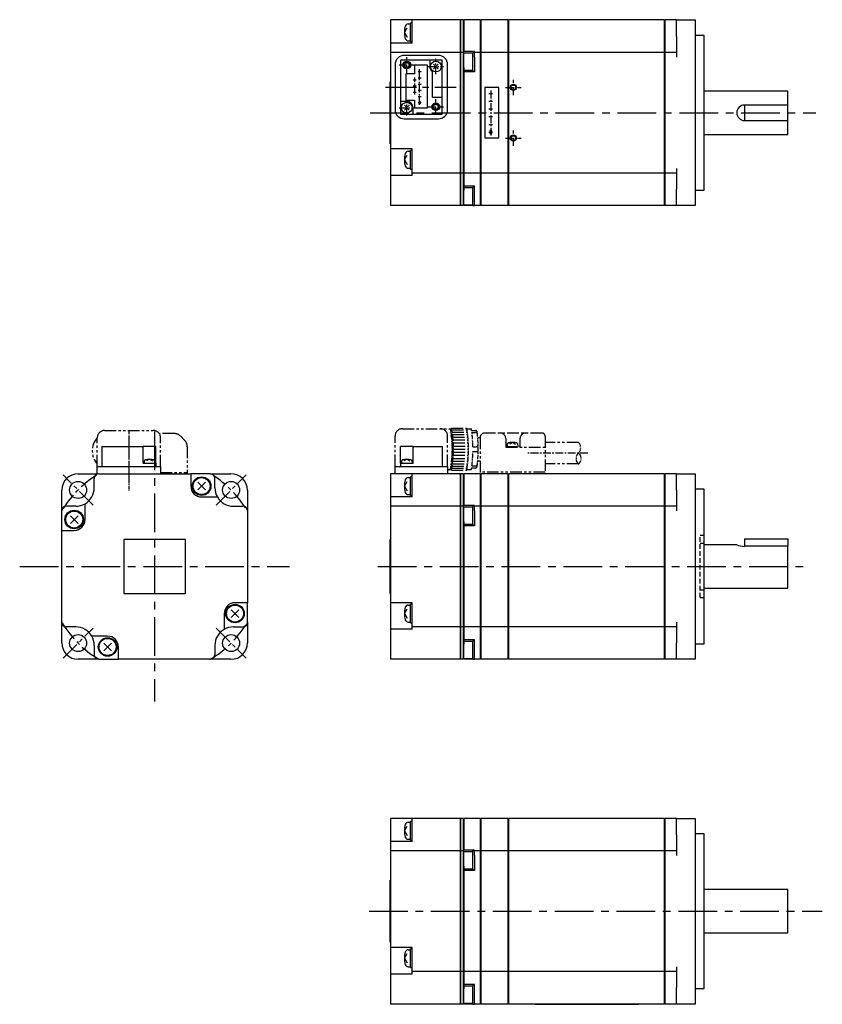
# Model space of a CAD drawing. Extents: x -218 to 351, y -142 to 177.
# Tile 1 of 2: x -218 to 41, y -142 to 177. Entities that reach past the tile are written whole.
import ezdxf

# ---------------------------------------------------------------- set-up
doc = ezdxf.new("R2010")
doc.units = 0
for name, pattern in [('CENTER', [2, 1.25, -0.25, 0.25, -0.25]), ('DASHED', [0.75, 0.5, -0.25]), ('PHANTOM', [2.5, 1.25, -0.25, 0.25, -0.25, 0.25, -0.25])]:
    doc.linetypes.add(name, pattern=pattern)
for name, color, linetype in [('CENTER', 6, 'CENTER'), ('DASHED', 6, 'DASHED'), ('OUTLINE', 7, 'CONTINUOUS'), ('PHANTOM', 3, 'PHANTOM'), ('THIN_LINE', 6, 'CONTINUOUS')]:
    doc.layers.add(name, color=color, linetype=linetype)

msp = doc.modelspace()

# ---------------------------------------------------------------- linework, layer by layer
at = {"layer": 'CENTER', "ltscale": 2}
for p, q in [((-93.2, 159.67), (-93.2, 164.67)), ((-83.8, 159.17), (-83.8, 164.17)), ((-95.7, 162.17), (-90.7, 162.17)), ((-89.51, 160.02), (-88.59, 160.02)), ((-89.05, 149.27), (-89.05, 160.77)), ((-86.3, 161.67), (-81.3, 161.67)), ((-91.11, 157.42), (-90.19, 157.42)), ((-90.65, 152.67), (-90.65, 158.17)), ((-89.51, 158.02), (-88.59, 158.02)), ((-89.51, 156.02), (-88.59, 156.02)), ((-58.75, 152.42), (-58.75, 157.42)), ((-91.11, 155.42), (-90.19, 155.42)), ((-91.11, 153.42), (-90.19, 153.42)), ((-89.51, 154.02), (-88.59, 154.02)), ((-66.7, 152.97), (-65.53, 152.97)), ((-66.05, 153.88), (-66.05, 139.32)), ((-61.25, 154.92), (-56.25, 154.92)), ((-93.2, 145.87), (-93.2, 150.87)), ((-89.51, 152.02), (-88.59, 152.02)), ((-89.51, 150.02), (-88.59, 150.02)), ((-83.8, 146.17), (-83.8, 151.17)), ((-66.7, 150.47), (-65.53, 150.47)), ((-95.7, 148.37), (-90.7, 148.37)), ((-86.3, 148.67), (-81.3, 148.67)), ((-66.7, 147.97), (-65.53, 147.97)), ((-66.7, 145.47), (-65.53, 145.47)), ((-66.7, 142.97), (-65.53, 142.97)), ((-66.7, 140.47), (-65.53, 140.47)), ((-58.75, 136.02), (-58.75, 141.02)), ((-61.25, 138.52), (-56.25, 138.52)), ((-34.65, 36.66), (-54.06, 36.66))]:
    msp.add_line(p, q, dxfattribs=at)
at = {"layer": 'CENTER', "ltscale": 8}
msp.add_line((-100.09, 155.02), (-77.25, 155.02), dxfattribs=at)
at = {"layer": 'CENTER', "ltscale": 10}
for p, q in [((-105.07, 146.72), (39.1, 146.72)), ((-174.76, 43.62), (-174.76, -43.62)), ((-102.54, 0), (35.54, 0)), ((-218.39, 0), (-131.14, 0)), ((-105.38, -111.45), (41.16, -111.45))]:
    msp.add_line(p, q, dxfattribs=at)
at = {"layer": 'CENTER'}
msp.add_line((-183.06, 44.12), (-183.06, 24.48), dxfattribs=at)
at = {"layer": 'CENTER', "ltscale": 5}
for p, q in [((-183.06, 41.07), (-183.06, 27.99)), ((-194.65, 19.89), (-204.37, 29.61)), ((-154.88, 19.89), (-145.15, 29.61)), ((-204.37, -29.61), (-194.65, -19.89)), ((-154.88, -19.89), (-145.15, -29.61))]:
    msp.add_line(p, q, dxfattribs=at)
for start, end in [(122.4011, 147.5989), (32.8461, 57.1539), (211.6661, 238.3339), (300.7093, 329.2907)]:
    msp.add_arc((-174.76, 0), 35, start, end, dxfattribs=at)
at = {"layer": 'DASHED', "ltscale": 3}
for p, q in [((1.7, -10), (1.7, 10)), ((3, 10), (1.7, 10)), ((3, 7.5), (1.7, 7.5)), ((1.7, -7.5), (3, -7.5)), ((1.7, -10), (3, -10))]:
    msp.add_line(p, q, dxfattribs=at)
at = {"layer": 'OUTLINE'}
for p, q in [((-98.5, 176.72), (-98.5, 172.72)), ((-91.5, 176.72), (-98.5, 176.72)), ((-92.74, 175.47), (-92, 175.47)), ((-92, 172.72), (-92, 175.72)), ((-91.5, 175.72), (-92, 175.72)), ((-91.5, 175.22), (-91.5, 176.72)), ((-76, 176.72), (-91.5, 176.72)), ((-91.5, 172.22), (-91.5, 175.22)), ((-76, 176.72), (-76, 175.22)), ((-76, 175.72), (-75.8, 175.72)), ((-76, 175.22), (-76, 172.22)), ((-75.8, 176.72), (-75.8, 175.22)), ((-75, 176.72), (-75.8, 176.72)), ((-75.8, 175.22), (-75.8, 172.22)), ((-75, 176.72), (-75, 175.22)), ((-75, 175.72), (-74.8, 175.72)), ((-75, 175.22), (-75, 172.22)), ((-74.8, 176.72), (-74.8, 175.22)), ((-69.5, 176.72), (-74.8, 176.72)), ((-74.8, 175.22), (-74.8, 172.22)), ((-69.5, 176.72), (-69.5, 175.22)), ((-69.5, 175.72), (-69.3, 175.72)), ((-69.5, 175.22), (-69.5, 172.22)), ((-69.3, 176.72), (-69.3, 175.22)), ((-60.5, 176.72), (-69.3, 176.72)), ((-69.3, 175.22), (-69.3, 172.22)), ((-60.5, 176.72), (-60.5, 175.22)), ((-60.5, 175.72), (-60.3, 175.72)), ((-60.5, 175.22), (-60.5, 172.22)), ((-60.3, 176.72), (-60.3, 175.22)), ((-10, 176.72), (-60.3, 176.72)), ((-60.3, 175.22), (-60.3, 172.22)), ((-18.3, 176.82), (-51.8, 176.82)), ((-51.8, 176.82), (-51.8, 176.72)), ((-18.3, 176.82), (-18.3, 176.72)), ((-10, 176.72), (-10, 175.22)), ((-10, 175.72), (-9.8, 175.72)), ((-10, 175.22), (-10, 172.22)), ((-9.8, 176.72), (-9.8, 175.22)), ((-6, 176.72), (-9.8, 176.72)), ((-9.8, 175.22), (-9.8, 172.22)), ((-6, 171.42), (-6, 176.72)), ((-6, 176.72), (0, 176.72)), ((0, 176.72), (0, 171.42)), ((-98.5, 172.72), (-98.5, 169.22)), ((-94, 172.72), (-93.1, 174.22)), ((-94, 172.72), (-93.1, 171.21)), ((-92, 169.72), (-92, 172.72)), ((-91.5, 169.22), (-91.5, 172.22)), ((-76, 172.22), (-76, 166.22)), ((-75.8, 172.22), (-75.8, 166.22)), ((-75, 172.22), (-75, 166.22)), ((-74.8, 172.22), (-74.8, 166.49)), ((-69.5, 172.22), (-69.5, 166.22)), ((-69.3, 172.22), (-69.3, 166.22)), ((-60.5, 172.22), (-60.5, 166.22)), ((-60.3, 172.22), (-60.3, 166.22)), ((-10, 172.22), (-10, 166.22)), ((-9.8, 172.22), (-9.8, 166.22)), ((-98.5, 169.22), (-98.5, 166.22)), ((-91.5, 169.22), (-98.5, 169.22)), ((-92.74, 169.97), (-92, 169.97)), ((-92, 169.72), (-91.5, 169.72)), ((-6, 171.42), (-6, 164.72)), ((3, 171.72), (0, 171.72)), ((0, 171.42), (0, 122.02)), ((3, 121.72), (3, 171.72)), ((-98.5, 166.22), (-98.5, 164.72)), ((-76, 166.22), (-98.5, 166.22)), ((-76, 166.22), (-76, 164.72)), ((-75.8, 166.22), (-75.8, 164.72)), ((-75, 166.22), (-75.8, 166.22)), ((-75, 166.22), (-75, 164.72)), ((-74.8, 165.97), (-74.8, 166.49)), ((-71.3, 166.49), (-74.8, 166.49)), ((-74.8, 161.33), (-74.8, 165.97)), ((-71.8, 165.97), (-74.8, 165.97)), ((-71.8, 163.22), (-71.8, 166.22)), ((-71.3, 166.22), (-71.8, 166.22)), ((-71.3, 166.22), (-71.3, 166.49)), ((-71.3, 164.72), (-71.3, 166.22)), ((-69.5, 166.22), (-71.3, 166.22)), ((-69.5, 166.22), (-69.5, 164.72)), ((-69.3, 166.22), (-69.3, 164.72)), ((-60.5, 166.22), (-69.3, 166.22)), ((-60.5, 166.22), (-60.5, 164.72)), ((-60.3, 166.22), (-60.3, 164.72)), ((-10, 166.22), (-60.3, 166.22)), ((-10, 166.22), (-10, 164.72)), ((-9.8, 166.22), (-9.8, 164.72)), ((-6, 166.22), (-9.8, 166.22)), ((-98.5, 164.72), (-98.5, 135.02)), ((-85.8, 163.77), (-95.25, 163.77)), ((-95.25, 163.77), (-95.25, 150.37)), ((-83, 165.27), (-94, 165.27)), ((-81.75, 163.77), (-85.8, 163.77)), ((-85.8, 163.77), (-85.8, 161.67)), ((-83.02, 162.45), (-84.58, 160.89)), ((-83.02, 160.89), (-84.58, 162.45)), ((-81.75, 151.77), (-81.75, 163.77)), ((-76, 165.22), (-75.8, 165.22)), ((-76, 164.72), (-76, 128.72)), ((-75.8, 164.72), (-75.8, 128.72)), ((-75, 165.22), (-74.8, 165.22)), ((-75, 164.72), (-75, 128.72)), ((-71.8, 160.22), (-71.8, 163.22)), ((-71.3, 164.72), (-71.3, 163.22)), ((-71.3, 163.22), (-71.3, 159.92)), ((-69.5, 165.22), (-69.3, 165.22)), ((-69.5, 164.72), (-69.5, 128.72)), ((-69.3, 164.72), (-69.3, 128.72)), ((-60.5, 165.22), (-60.3, 165.22)), ((-60.5, 164.72), (-60.5, 128.72)), ((-60.3, 164.72), (-60.3, 128.72)), ((-10, 165.22), (-9.8, 165.22)), ((-10, 164.72), (-10, 128.72)), ((-9.8, 164.72), (-9.8, 128.72)), ((-97, 162.27), (-97, 147.77)), ((-90.7, 159.27), (-93.5, 159.27)), ((-93.5, 159.27), (-93.5, 150.77)), ((-90.7, 162.07), (-90.7, 159.27)), ((-86.5, 162.07), (-90.7, 162.07)), ((-86.5, 148.27), (-86.5, 162.07)), ((-85, 160.07), (-85, 151.77)), ((-80, 147.77), (-80, 162.27)), ((-74.8, 161.33), (-74.8, 159.92)), ((-74.8, 160.47), (-71.8, 160.47)), ((-71.3, 159.92), (-74.8, 159.92)), ((-74.8, 159.92), (-74.8, 128.72)), ((-71.8, 160.22), (-71.3, 160.22)), ((-98.6, 136.72), (-98.6, 156.72)), ((-98.6, 156.72), (-98.5, 156.72)), ((-63.45, 154.87), (-67.95, 154.87)), ((-67.95, 154.87), (-67.95, 138.57)), ((-63.45, 138.57), (-63.45, 154.87)), ((30, 153.72), (3, 153.72)), ((30, 149.22), (30, 153.72)), ((-95.25, 150.37), (-95.25, 146.27)), ((-93.2, 150.37), (-95.25, 150.37)), ((-93.5, 150.77), (-90.7, 150.77)), ((-90.7, 150.77), (-90.7, 148.27)), ((-89.3, 150.27), (-89.3, 149.77)), ((-88.8, 150.27), (-89.3, 150.27)), ((-89.3, 149.77), (-88.8, 149.77)), ((-88.8, 149.77), (-88.8, 150.27)), ((-85, 151.77), (-81.75, 151.77)), ((-81.75, 146.27), (-81.75, 151.77)), ((-92.42, 149.15), (-93.98, 147.59)), ((-92.42, 147.59), (-93.98, 149.15)), ((-91.2, 146.27), (-91.2, 148.37)), ((-90.7, 148.27), (-86.5, 148.27)), ((30, 149.22), (16, 149.22)), ((16, 149.22), (16, 144.22)), ((30, 144.22), (30, 149.22)), ((-95.25, 146.27), (-91.2, 146.27)), ((-94, 144.77), (-83, 144.77)), ((-91.2, 146.27), (-81.75, 146.27)), ((16, 144.22), (30, 144.22)), ((30, 139.72), (30, 144.22)), ((-65.75, 140.97), (-66.35, 140.97)), ((-66.35, 140.97), (-66.35, 139.97)), ((-65.75, 139.97), (-65.75, 140.97)), ((-67.95, 138.57), (-63.45, 138.57)), ((-66.35, 139.97), (-65.75, 139.97)), ((3, 139.72), (30, 139.72)), ((-98.6, 136.72), (-98.5, 136.72)), ((-98.5, 135.02), (-98.5, 131.52)), ((-91.5, 135.02), (-98.5, 135.02)), ((-92.74, 134.27), (-92, 134.27)), ((-92, 128.52), (-92, 134.52)), ((-91.5, 134.52), (-92, 134.52)), ((-91.5, 128.72), (-91.5, 135.02)), ((-98.5, 131.52), (-98.5, 126.41)), ((-94, 131.52), (-93.1, 133.02)), ((-94, 131.52), (-93.1, 130.01)), ((-92.74, 128.77), (-92, 128.77)), ((-92, 128.52), (-91.5, 128.52)), ((-91.5, 127.22), (-91.5, 128.72)), ((-76, 128.72), (-76, 127.22)), ((-76, 128.22), (-75.8, 128.22)), ((-75.8, 128.72), (-75.8, 127.22)), ((-75, 128.72), (-75, 127.22)), ((-75, 128.22), (-74.8, 128.22)), ((-74.8, 128.72), (-74.8, 127.22)), ((-69.5, 128.72), (-69.5, 127.22)), ((-69.5, 128.22), (-69.3, 128.22)), ((-69.3, 128.72), (-69.3, 127.22)), ((-60.5, 128.72), (-60.5, 127.22)), ((-60.5, 128.22), (-60.3, 128.22)), ((-60.3, 128.72), (-60.3, 127.22)), ((-10, 128.72), (-10, 127.22)), ((-10, 128.22), (-9.8, 128.22)), ((-9.8, 128.72), (-9.8, 127.22)), ((-6, 128.72), (-6, 122.02)), ((-98.5, 126.41), (-98.5, 121.22)), ((-91.5, 126.41), (-98.5, 126.41)), ((-91.5, 126.41), (-91.5, 127.22)), ((-76, 127.22), (-91.5, 127.22)), ((-76, 127.22), (-76, 121.22)), ((-75.8, 127.22), (-75.8, 121.22)), ((-75, 127.22), (-75.8, 127.22)), ((-75, 127.22), (-75, 121.22)), ((-74.8, 127.22), (-74.8, 123.02)), ((-69.5, 127.22), (-74.8, 127.22)), ((-69.5, 127.22), (-69.5, 121.22)), ((-69.3, 127.22), (-69.3, 121.22)), ((-60.5, 127.22), (-69.3, 127.22)), ((-60.5, 127.22), (-60.5, 121.22)), ((-60.3, 127.22), (-60.3, 121.22)), ((-10, 127.22), (-60.3, 127.22)), ((-10, 127.22), (-10, 121.22)), ((-9.8, 127.22), (-9.8, 121.22)), ((-6, 127.22), (-9.8, 127.22)), ((-98.5, 121.22), (-98.5, 118.22)), ((-76, 121.22), (-76, 118.22)), ((-75.8, 121.22), (-75.8, 118.22)), ((-75, 121.22), (-75, 118.22)), ((-71.3, 123.02), (-74.8, 123.02)), ((-74.8, 123.02), (-74.8, 121.59)), ((-71.8, 122.47), (-74.8, 122.47)), ((-74.8, 116.97), (-74.8, 121.59)), ((-71.8, 116.72), (-71.8, 122.72)), ((-71.3, 122.72), (-71.8, 122.72)), ((-71.3, 121.22), (-71.3, 123.02)), ((-71.3, 119.72), (-71.3, 121.22)), ((-69.5, 121.22), (-69.5, 118.22)), ((-69.3, 121.22), (-69.3, 118.22)), ((-60.5, 121.22), (-60.5, 118.22)), ((-60.3, 121.22), (-60.3, 118.22)), ((-10, 121.22), (-10, 118.22)), ((-9.8, 121.22), (-9.8, 118.22)), ((-6, 116.72), (-6, 122.02)), ((0, 122.02), (0, 116.72)), ((0, 121.72), (3, 121.72)), ((-98.5, 118.22), (-98.5, 116.72)), ((-76, 118.22), (-76, 116.72)), ((-75.8, 118.22), (-75.8, 116.72)), ((-75, 118.22), (-75, 116.72)), ((-71.3, 118.22), (-71.3, 119.72)), ((-71.3, 116.72), (-71.3, 118.22)), ((-69.5, 118.22), (-69.5, 116.72)), ((-69.3, 118.22), (-69.3, 116.72)), ((-60.5, 118.22), (-60.5, 116.72)), ((-60.3, 118.22), (-60.3, 116.72)), ((-10, 118.22), (-10, 116.72)), ((-9.8, 118.22), (-9.8, 116.72)), ((-76, 116.72), (-98.5, 116.72)), ((-76, 117.72), (-75.8, 117.72)), ((-75, 116.72), (-75.8, 116.72)), ((-75, 117.72), (-74.8, 117.72)), ((-74.8, 116.72), (-74.8, 116.97)), ((-74.8, 116.97), (-71.8, 116.97)), ((-71.8, 116.72), (-74.8, 116.72)), ((-71.8, 116.72), (-71.3, 116.72)), ((-69.5, 116.72), (-71.3, 116.72)), ((-69.5, 117.72), (-69.3, 117.72)), ((-60.5, 116.72), (-69.3, 116.72)), ((-60.5, 117.72), (-60.3, 117.72)), ((-10, 116.72), (-60.3, 116.72)), ((-10, 117.72), (-9.8, 117.72)), ((-6, 116.72), (-9.8, 116.72)), ((0, 116.72), (-6, 116.72)), ((-191.81, 38.8), (-178.41, 38.8)), ((-191.81, 38.8), (-191.81, 32.4)), ((-178.41, 33.4), (-178.41, 38.8)), ((-176.41, 38.8), (-178.41, 38.8)), ((-174.31, 38.8), (-176.41, 38.8)), ((-174.31, 33.4), (-174.31, 38.8)), ((-95.25, 33.4), (-95.25, 38.8)), ((-93.2, 38.8), (-95.25, 38.8)), ((-91.2, 38.8), (-93.2, 38.8)), ((-91.2, 38.8), (-81.75, 38.8)), ((-91.2, 33.4), (-91.2, 38.8)), ((-81.75, 38.8), (-81.75, 32.4)), ((-193.31, 29.9), (-193.31, 32.4)), ((-193.31, 32.4), (-190.31, 32.4)), ((-190.31, 32.4), (-175.81, 32.4)), ((-178.41, 33.4), (-174.31, 33.4)), ((-178.16, 33.93), (-178.16, 33.4)), ((-176.41, 34.7), (-177.36, 34.14)), ((-176.41, 34.7), (-175.47, 34.14)), ((-175.81, 32.4), (-172.81, 32.4)), ((-174.66, 33.93), (-174.66, 33.4)), ((-174.31, 33.4), (-174.31, 32.4)), ((-172.81, 32.4), (-172.81, 30)), ((-97, 32.4), (-94, 32.4)), ((-97, 30), (-97, 32.4)), ((-95.25, 33.4), (-95.25, 32.4)), ((-95.25, 33.4), (-91.2, 33.4)), ((-94.95, 33.93), (-94.95, 33.4)), ((-93.2, 34.7), (-94.14, 34.14)), ((-94, 32.4), (-83, 32.4)), ((-93.2, 34.7), (-92.26, 34.14)), ((-91.45, 33.93), (-91.45, 33.4)), ((-83, 32.4), (-80, 32.4)), ((-80, 32.4), (-80, 30)), ((-199.46, 30), (-193.31, 30)), ((-192.76, 30), (-163.06, 30)), ((-156.76, 30), (-163.06, 30)), ((-163.06, 30), (-163.06, 26)), ((-156.76, 30), (-150.06, 30)), ((-98.5, 30), (-98.5, 26)), ((-91.5, 30), (-98.5, 30)), ((-92.74, 28.75), (-92, 28.75)), ((-92, 26), (-92, 29)), ((-91.5, 29), (-92, 29)), ((-91.5, 28.5), (-91.5, 30)), ((-76, 30), (-91.5, 30)), ((-76, 30), (-76, 28.5)), ((-76, 29), (-75.8, 29)), ((-75.8, 30), (-75.8, 28.5)), ((-75, 30), (-75.8, 30)), ((-75, 30), (-75, 28.5)), ((-75, 29), (-74.8, 29)), ((-74.8, 30), (-74.8, 28.5)), ((-69.5, 30), (-74.8, 30)), ((-69.5, 30), (-69.5, 28.5)), ((-69.5, 29), (-69.3, 29)), ((-69.3, 30), (-69.3, 28.5)), ((-60.5, 30), (-69.3, 30)), ((-60.5, 30), (-60.5, 28.5)), ((-60.5, 29), (-60.3, 29)), ((-60.3, 30), (-60.3, 28.5)), ((-10, 30), (-60.3, 30)), ((-10, 30), (-10, 28.5)), ((-10, 29), (-9.8, 29)), ((-9.8, 30), (-9.8, 28.5)), ((-6, 30), (-9.8, 30)), ((-6, 24.7), (-6, 30)), ((-6, 30), (0, 30)), ((0, 30), (0, 24.7)), ((-194.26, 25.5), (-194.26, 28.5)), ((-158.33, 27.24), (-160.8, 24.76)), ((-158.33, 24.76), (-160.8, 27.24)), ((-155.26, 25.5), (-155.26, 28.5)), ((-98.5, 26), (-98.5, 22.5)), ((-94, 26), (-93.1, 27.5)), ((-94, 26), (-93.1, 24.5)), ((-92, 23), (-92, 26)), ((-91.5, 25.5), (-91.5, 28.5)), ((-91.5, 22.5), (-91.5, 25.5)), ((-76, 28.5), (-76, 25.5)), ((-76, 25.5), (-76, 19.5)), ((-75.8, 28.5), (-75.8, 25.5)), ((-75.8, 25.5), (-75.8, 19.5)), ((-75, 28.5), (-75, 25.5)), ((-75, 25.5), (-75, 19.5)), ((-74.8, 28.5), (-74.8, 25.5)), ((-74.8, 25.5), (-74.8, 19.78)), ((-69.5, 28.5), (-69.5, 25.5)), ((-69.5, 25.5), (-69.5, 19.5)), ((-69.3, 28.5), (-69.3, 25.5)), ((-69.3, 25.5), (-69.3, 19.5)), ((-60.5, 28.5), (-60.5, 25.5)), ((-60.5, 25.5), (-60.5, 19.5)), ((-60.3, 28.5), (-60.3, 25.5)), ((-60.3, 25.5), (-60.3, 19.5)), ((-10, 28.5), (-10, 25.5)), ((-10, 25.5), (-10, 19.5)), ((-9.8, 28.5), (-9.8, 25.5)), ((-9.8, 25.5), (-9.8, 19.5)), ((-204.76, 18), (-204.76, 24.7)), ((-159.56, 22.5), (-154.46, 22.5)), ((-144.76, 24.7), (-144.76, 18)), ((-98.5, 22.5), (-98.5, 19.5)), ((-91.5, 22.5), (-98.5, 22.5)), ((-92.74, 23.25), (-92, 23.25)), ((-92, 23), (-91.5, 23)), ((-6, 24.7), (-6, 18)), ((3, 25), (0, 25)), ((0, 24.7), (0, -24.7)), ((3, 0), (3, 25)), ((-200.26, 19.5), (-203.26, 19.5)), ((-197.26, 15.2), (-197.26, 20.3)), ((-149.26, 19.5), (-146.26, 19.5)), ((-98.5, 19.5), (-98.5, 18)), ((-76, 19.5), (-98.5, 19.5)), ((-76, 19.5), (-76, 18)), ((-75.8, 19.5), (-75.8, 18)), ((-75, 19.5), (-75.8, 19.5)), ((-75, 19.5), (-75, 18)), ((-74.8, 19.25), (-74.8, 19.78)), ((-71.3, 19.78), (-74.8, 19.78)), ((-74.8, 14.61), (-74.8, 19.25)), ((-71.8, 19.25), (-74.8, 19.25)), ((-71.8, 16.5), (-71.8, 19.5)), ((-71.3, 19.5), (-71.8, 19.5)), ((-71.3, 19.5), (-71.3, 19.78)), ((-71.3, 18), (-71.3, 19.5)), ((-69.5, 19.5), (-71.3, 19.5)), ((-69.5, 19.5), (-69.5, 18)), ((-69.3, 19.5), (-69.3, 18)), ((-60.5, 19.5), (-69.3, 19.5)), ((-60.5, 19.5), (-60.5, 18)), ((-60.3, 19.5), (-60.3, 18)), ((-10, 19.5), (-60.3, 19.5)), ((-10, 19.5), (-10, 18)), ((-9.8, 19.5), (-9.8, 18)), ((-6, 19.5), (-9.8, 19.5)), ((-204.76, 11.7), (-204.76, 18)), ((-199.53, 16.44), (-202, 13.96)), ((-199.53, 13.96), (-202, 16.44)), ((-144.76, 18), (-144.76, -11.7)), ((-98.5, 18), (-98.5, -11.7)), ((-76, 18.5), (-75.8, 18.5)), ((-76, 18), (-76, -18)), ((-75.8, 18), (-75.8, -18)), ((-75, 18.5), (-74.8, 18.5)), ((-75, 18), (-75, -18)), ((-71.8, 13.5), (-71.8, 16.5)), ((-71.3, 18), (-71.3, 16.5)), ((-71.3, 16.5), (-71.3, 13.2)), ((-69.5, 18.5), (-69.3, 18.5)), ((-69.5, 18), (-69.5, -18)), ((-69.3, 18), (-69.3, -18)), ((-60.5, 18.5), (-60.3, 18.5)), ((-60.5, 18), (-60.5, -18)), ((-60.3, 18), (-60.3, -18)), ((-10, 18.5), (-9.8, 18.5)), ((-10, 18), (-10, -18)), ((-9.8, 18), (-9.8, -18)), ((-74.8, 14.61), (-74.8, 13.2)), ((-74.8, 13.75), (-71.8, 13.75)), ((-71.3, 13.2), (-74.8, 13.2)), ((-74.8, 13.2), (-74.8, -18)), ((-71.8, 13.5), (-71.3, 13.5)), ((-204.86, 10), (-204.86, -10)), ((-204.86, 10), (-204.76, 10)), ((-204.76, -18), (-204.76, 11.7)), ((-204.76, 11.7), (-200.76, 11.7)), ((-164.76, 8.75), (-184.76, 8.75)), ((-184.76, 8.75), (-184.76, -8.75)), ((-164.76, -8.75), (-164.76, 8.75)), ((-98.6, 8.75), (-98.5, 8.75)), ((-98.6, -8.75), (-98.6, 8.75)), ((13.5, 7), (3, 7)), ((16, 9), (30, 9)), ((16, 9), (16, 6.54)), ((30, 6.54), (16, 6.54)), ((30, 9), (30, 6.54)), ((30, -7), (30, 6.54)), ((3, -25), (3, 0)), ((-184.76, -8.75), (-164.76, -8.75)), ((-98.6, -8.75), (-98.5, -8.75)), ((3, -7), (30, -7)), ((-204.86, -10), (-204.76, -10)), ((-144.76, -11.7), (-148.76, -11.7)), ((-144.76, -18), (-144.76, -11.7)), ((-98.5, -11.7), (-98.5, -15.2)), ((-91.5, -11.7), (-98.5, -11.7)), ((-92.74, -12.45), (-92, -12.45)), ((-92, -18.2), (-92, -12.2)), ((-91.5, -12.2), (-92, -12.2)), ((-91.5, -18), (-91.5, -11.7)), ((-152.26, -15.2), (-152.26, -20.3)), ((-147.53, -13.96), (-150, -16.44)), ((-147.53, -16.44), (-150, -13.96)), ((-98.5, -15.2), (-98.5, -20.3)), ((-94, -15.2), (-93.1, -13.7)), ((-94, -15.2), (-93.1, -16.7)), ((-204.76, -24.7), (-204.76, -18)), ((-144.76, -18), (-144.76, -24.7)), ((-92.74, -17.95), (-92, -17.95)), ((-92, -18.2), (-91.5, -18.2)), ((-91.5, -19.5), (-91.5, -18)), ((-76, -18), (-76, -19.5)), ((-76, -18.5), (-75.8, -18.5)), ((-75.8, -18), (-75.8, -19.5)), ((-75, -18), (-75, -19.5)), ((-75, -18.5), (-74.8, -18.5)), ((-74.8, -18), (-74.8, -19.5)), ((-69.5, -18), (-69.5, -19.5)), ((-69.5, -18.5), (-69.3, -18.5)), ((-69.3, -18), (-69.3, -19.5)), ((-60.5, -18), (-60.5, -19.5)), ((-60.5, -18.5), (-60.3, -18.5)), ((-60.3, -18), (-60.3, -19.5)), ((-10, -18), (-10, -19.5)), ((-10, -18.5), (-9.8, -18.5)), ((-9.8, -18), (-9.8, -19.5)), ((-6, -18), (-6, -24.7)), ((-200.26, -19.5), (-203.26, -19.5)), ((-149.26, -19.5), (-146.26, -19.5)), ((-98.5, -20.3), (-98.5, -25.5)), ((-91.5, -20.3), (-98.5, -20.3)), ((-91.5, -20.3), (-91.5, -19.5)), ((-76, -19.5), (-91.5, -19.5)), ((-76, -19.5), (-76, -25.5)), ((-75.8, -19.5), (-75.8, -25.5)), ((-75, -19.5), (-75.8, -19.5)), ((-75, -19.5), (-75, -25.5)), ((-74.8, -19.5), (-74.8, -23.7)), ((-69.5, -19.5), (-74.8, -19.5)), ((-69.5, -19.5), (-69.5, -25.5)), ((-69.3, -19.5), (-69.3, -25.5)), ((-60.5, -19.5), (-69.3, -19.5)), ((-60.5, -19.5), (-60.5, -25.5)), ((-60.3, -19.5), (-60.3, -25.5)), ((-10, -19.5), (-60.3, -19.5)), ((-10, -19.5), (-10, -25.5)), ((-9.8, -19.5), (-9.8, -25.5)), ((-6, -19.5), (-9.8, -19.5)), ((-189.96, -22.5), (-195.07, -22.5)), ((-188.73, -24.76), (-191.2, -27.24)), ((-188.73, -27.24), (-191.2, -24.76)), ((-71.3, -23.7), (-74.8, -23.7)), ((-74.8, -23.7), (-74.8, -25.12)), ((-71.8, -24.25), (-74.8, -24.25)), ((-74.8, -29.75), (-74.8, -25.12)), ((-71.8, -30), (-71.8, -24)), ((-71.3, -24), (-71.8, -24)), ((-71.3, -25.5), (-71.3, -23.7)), ((-6, -30), (-6, -24.7)), ((0, -24.7), (0, -30)), ((0, -25), (3, -25)), ((-194.26, -25.5), (-194.26, -28.5)), ((-186.46, -30), (-186.46, -26)), ((-155.26, -25.5), (-155.26, -28.5)), ((-98.5, -25.5), (-98.5, -28.5)), ((-98.5, -28.5), (-98.5, -30)), ((-76, -25.5), (-76, -28.5)), ((-76, -28.5), (-76, -30)), ((-75.8, -25.5), (-75.8, -28.5)), ((-75.8, -28.5), (-75.8, -30)), ((-75, -25.5), (-75, -28.5)), ((-75, -28.5), (-75, -30)), ((-71.3, -27), (-71.3, -25.5)), ((-71.3, -28.5), (-71.3, -27)), ((-71.3, -30), (-71.3, -28.5)), ((-69.5, -25.5), (-69.5, -28.5)), ((-69.5, -28.5), (-69.5, -30)), ((-69.3, -25.5), (-69.3, -28.5)), ((-69.3, -28.5), (-69.3, -30)), ((-60.5, -25.5), (-60.5, -28.5)), ((-60.5, -28.5), (-60.5, -30)), ((-60.3, -25.5), (-60.3, -28.5)), ((-60.3, -28.5), (-60.3, -30)), ((-10, -25.5), (-10, -28.5)), ((-10, -28.5), (-10, -30)), ((-9.8, -25.5), (-9.8, -28.5)), ((-9.8, -28.5), (-9.8, -30)), ((-192.76, -30), (-199.46, -30)), ((-192.76, -30), (-186.46, -30)), ((-156.76, -30), (-186.46, -30)), ((-150.06, -30), (-156.76, -30)), ((-76, -30), (-98.5, -30)), ((-76, -29), (-75.8, -29)), ((-75, -30), (-75.8, -30)), ((-75, -29), (-74.8, -29)), ((-74.8, -30), (-74.8, -29.75)), ((-74.8, -29.75), (-71.8, -29.75)), ((-71.8, -30), (-74.8, -30)), ((-71.8, -30), (-71.3, -30)), ((-69.5, -30), (-71.3, -30)), ((-69.5, -29), (-69.3, -29)), ((-60.5, -30), (-69.3, -30)), ((-60.5, -29), (-60.3, -29)), ((-10, -30), (-60.3, -30)), ((-10, -29), (-9.8, -29)), ((-6, -30), (-9.8, -30)), ((0, -30), (-6, -30)), ((-98.5, -81.45), (-98.5, -85.45)), ((-91.5, -81.45), (-98.5, -81.45)), ((-92.74, -82.7), (-92, -82.7)), ((-92, -85.45), (-92, -82.45)), ((-91.5, -82.45), (-92, -82.45)), ((-91.5, -82.95), (-91.5, -81.45)), ((-76, -81.45), (-91.5, -81.45)), ((-76, -81.45), (-76, -82.95)), ((-76, -82.45), (-75.8, -82.45)), ((-75.8, -81.45), (-75.8, -82.95)), ((-75, -81.45), (-75.8, -81.45)), ((-75, -81.45), (-75, -82.95)), ((-75, -82.45), (-74.8, -82.45)), ((-74.8, -81.45), (-74.8, -82.95)), ((-69.5, -81.45), (-74.8, -81.45)), ((-69.5, -81.45), (-69.5, -82.95)), ((-69.5, -82.45), (-69.3, -82.45)), ((-69.3, -81.45), (-69.3, -82.95)), ((-60.5, -81.45), (-69.3, -81.45)), ((-60.5, -81.45), (-60.5, -82.95)), ((-60.5, -82.45), (-60.3, -82.45)), ((-60.3, -81.45), (-60.3, -82.95)), ((-10, -81.45), (-60.3, -81.45)), ((-10, -81.45), (-10, -82.95)), ((-10, -82.45), (-9.8, -82.45)), ((-9.8, -81.45), (-9.8, -82.95)), ((-6, -81.45), (-9.8, -81.45)), ((-6, -86.75), (-6, -81.45)), ((-6, -81.45), (0, -81.45)), ((0, -81.45), (0, -86.75)), ((-98.5, -85.45), (-98.5, -88.95)), ((-94, -85.45), (-93.1, -83.94)), ((-94, -85.45), (-93.1, -86.95)), ((-92, -88.45), (-92, -85.45)), ((-91.5, -85.95), (-91.5, -82.95)), ((-91.5, -88.95), (-91.5, -85.95)), ((-76, -82.95), (-76, -85.95)), ((-76, -85.95), (-76, -91.95)), ((-75.8, -82.95), (-75.8, -85.95)), ((-75.8, -85.95), (-75.8, -91.95)), ((-75, -82.95), (-75, -85.95)), ((-75, -85.95), (-75, -91.95)), ((-74.8, -82.95), (-74.8, -85.95)), ((-74.8, -85.95), (-74.8, -91.67)), ((-69.5, -82.95), (-69.5, -85.95)), ((-69.5, -85.95), (-69.5, -91.95)), ((-69.3, -82.95), (-69.3, -85.95)), ((-69.3, -85.95), (-69.3, -91.95)), ((-60.5, -82.95), (-60.5, -85.95)), ((-60.5, -85.95), (-60.5, -91.95)), ((-60.3, -82.95), (-60.3, -85.95)), ((-60.3, -85.95), (-60.3, -91.95)), ((-10, -82.95), (-10, -85.95)), ((-10, -85.95), (-10, -91.95)), ((-9.8, -82.95), (-9.8, -85.95)), ((-9.8, -85.95), (-9.8, -91.95)), ((-98.5, -88.95), (-98.5, -91.95)), ((-91.5, -88.95), (-98.5, -88.95)), ((-92.74, -88.2), (-92, -88.2)), ((-92, -88.45), (-91.5, -88.45)), ((-6, -86.75), (-6, -93.45)), ((3, -86.45), (0, -86.45)), ((0, -86.75), (0, -136.15)), ((3, -136.45), (3, -86.45)), ((-98.5, -91.95), (-98.5, -93.45)), ((-76, -91.95), (-98.5, -91.95)), ((-76, -91.95), (-76, -93.45)), ((-75.8, -91.95), (-75.8, -93.45)), ((-75, -91.95), (-75.8, -91.95)), ((-75, -91.95), (-75, -93.45)), ((-74.8, -92.2), (-74.8, -91.67)), ((-71.3, -91.67), (-74.8, -91.67)), ((-74.8, -96.83), (-74.8, -92.2)), ((-71.8, -92.2), (-74.8, -92.2)), ((-71.8, -94.95), (-71.8, -91.95)), ((-71.3, -91.95), (-71.8, -91.95)), ((-71.3, -91.95), (-71.3, -91.67)), ((-71.3, -93.45), (-71.3, -91.95)), ((-69.5, -91.95), (-71.3, -91.95)), ((-69.5, -91.95), (-69.5, -93.45)), ((-69.3, -91.95), (-69.3, -93.45)), ((-60.5, -91.95), (-69.3, -91.95)), ((-60.5, -91.95), (-60.5, -93.45)), ((-60.3, -91.95), (-60.3, -93.45)), ((-10, -91.95), (-60.3, -91.95)), ((-10, -91.95), (-10, -93.45)), ((-9.8, -91.95), (-9.8, -93.45)), ((-6, -91.95), (-9.8, -91.95)), ((-98.5, -93.45), (-98.5, -123.15)), ((-76, -92.95), (-75.8, -92.95)), ((-76, -93.45), (-76, -129.45)), ((-75.8, -93.45), (-75.8, -129.45)), ((-75, -92.95), (-74.8, -92.95)), ((-75, -93.45), (-75, -129.45)), ((-71.8, -97.95), (-71.8, -94.95)), ((-71.3, -93.45), (-71.3, -94.95)), ((-71.3, -94.95), (-71.3, -98.25)), ((-69.5, -92.95), (-69.3, -92.95)), ((-69.5, -93.45), (-69.5, -129.45)), ((-69.3, -93.45), (-69.3, -129.45)), ((-60.5, -92.95), (-60.3, -92.95)), ((-60.5, -93.45), (-60.5, -129.45)), ((-60.3, -93.45), (-60.3, -129.45)), ((-10, -92.95), (-9.8, -92.95)), ((-10, -93.45), (-10, -129.45)), ((-9.8, -93.45), (-9.8, -129.45)), ((-74.8, -96.83), (-74.8, -98.25)), ((-74.8, -97.7), (-71.8, -97.7)), ((-74.8, -98.25), (-74.8, -129.45)), ((-71.3, -98.25), (-74.8, -98.25)), ((-71.8, -97.95), (-71.3, -97.95)), ((-98.6, -121.45), (-98.6, -101.45)), ((-98.6, -101.45), (-98.5, -101.45)), ((30, -104.45), (3, -104.45)), ((30, -118.45), (30, -104.45)), ((3, -118.45), (30, -118.45)), ((-98.6, -121.45), (-98.5, -121.45)), ((-98.5, -123.15), (-98.5, -126.65)), ((-91.5, -123.15), (-98.5, -123.15)), ((-92.74, -123.9), (-92, -123.9)), ((-92, -129.65), (-92, -123.65)), ((-91.5, -123.65), (-92, -123.65)), ((-91.5, -129.45), (-91.5, -123.15)), ((-98.5, -126.65), (-98.5, -131.75)), ((-94, -126.65), (-93.1, -125.14)), ((-94, -126.65), (-93.1, -128.15)), ((-92.74, -129.4), (-92, -129.4)), ((-92, -129.65), (-91.5, -129.65)), ((-91.5, -130.95), (-91.5, -129.45)), ((-76, -129.45), (-76, -130.95)), ((-76, -129.95), (-75.8, -129.95)), ((-75.8, -129.45), (-75.8, -130.95)), ((-75, -129.45), (-75, -130.95)), ((-75, -129.95), (-74.8, -129.95)), ((-74.8, -129.45), (-74.8, -130.95)), ((-69.5, -129.45), (-69.5, -130.95)), ((-69.5, -129.95), (-69.3, -129.95)), ((-69.3, -129.45), (-69.3, -130.95)), ((-60.5, -129.45), (-60.5, -130.95)), ((-60.5, -129.95), (-60.3, -129.95)), ((-60.3, -129.45), (-60.3, -130.95)), ((-10, -129.45), (-10, -130.95)), ((-10, -129.95), (-9.8, -129.95)), ((-9.8, -129.45), (-9.8, -130.95)), ((-6, -129.45), (-6, -136.15)), ((-98.5, -131.75), (-98.5, -136.95)), ((-91.5, -131.75), (-98.5, -131.75)), ((-91.5, -131.75), (-91.5, -130.95)), ((-76, -130.95), (-91.5, -130.95)), ((-76, -130.95), (-76, -136.95)), ((-75.8, -130.95), (-75.8, -136.95)), ((-75, -130.95), (-75.8, -130.95)), ((-75, -130.95), (-75, -136.95)), ((-74.8, -130.95), (-74.8, -135.15)), ((-69.5, -130.95), (-74.8, -130.95)), ((-69.5, -130.95), (-69.5, -136.95)), ((-69.3, -130.95), (-69.3, -136.95)), ((-60.5, -130.95), (-69.3, -130.95)), ((-60.5, -130.95), (-60.5, -136.95)), ((-60.3, -130.95), (-60.3, -136.95)), ((-10, -130.95), (-60.3, -130.95)), ((-10, -130.95), (-10, -136.95)), ((-9.8, -130.95), (-9.8, -136.95)), ((-6, -130.95), (-9.8, -130.95)), ((-71.3, -135.15), (-74.8, -135.15)), ((-74.8, -135.15), (-74.8, -136.57)), ((-71.8, -135.7), (-74.8, -135.7)), ((-74.8, -141.2), (-74.8, -136.57)), ((-71.8, -141.45), (-71.8, -135.45)), ((-71.3, -135.45), (-71.8, -135.45)), ((-71.3, -136.95), (-71.3, -135.15)), ((-6, -141.45), (-6, -136.15)), ((0, -136.15), (0, -141.45)), ((0, -136.45), (3, -136.45)), ((-98.5, -136.95), (-98.5, -139.95)), ((-98.5, -139.95), (-98.5, -141.45)), ((-76, -136.95), (-76, -139.95)), ((-76, -139.95), (-76, -141.45)), ((-75.8, -136.95), (-75.8, -139.95)), ((-75.8, -139.95), (-75.8, -141.45)), ((-75, -136.95), (-75, -139.95)), ((-75, -139.95), (-75, -141.45)), ((-71.3, -138.45), (-71.3, -136.95)), ((-71.3, -139.95), (-71.3, -138.45)), ((-71.3, -141.45), (-71.3, -139.95)), ((-69.5, -136.95), (-69.5, -139.95)), ((-69.5, -139.95), (-69.5, -141.45)), ((-69.3, -136.95), (-69.3, -139.95)), ((-69.3, -139.95), (-69.3, -141.45)), ((-60.5, -136.95), (-60.5, -139.95)), ((-60.5, -139.95), (-60.5, -141.45)), ((-60.3, -136.95), (-60.3, -139.95)), ((-60.3, -139.95), (-60.3, -141.45)), ((-10, -136.95), (-10, -139.95)), ((-10, -139.95), (-10, -141.45)), ((-9.8, -136.95), (-9.8, -139.95)), ((-9.8, -139.95), (-9.8, -141.45)), ((-76, -141.45), (-98.5, -141.45)), ((-76, -140.45), (-75.8, -140.45)), ((-75, -141.45), (-75.8, -141.45)), ((-75, -140.45), (-74.8, -140.45)), ((-74.8, -141.45), (-74.8, -141.2)), ((-74.8, -141.2), (-71.8, -141.2)), ((-71.8, -141.45), (-74.8, -141.45)), ((-71.8, -141.45), (-71.3, -141.45)), ((-69.5, -141.45), (-71.3, -141.45)), ((-69.5, -140.45), (-69.3, -140.45)), ((-60.5, -141.45), (-69.3, -141.45)), ((-60.5, -140.45), (-60.3, -140.45)), ((-10, -141.45), (-60.3, -141.45)), ((-51.8, -141.55), (-51.8, -141.45)), ((-51.8, -141.55), (-18.3, -141.55)), ((-18.3, -141.55), (-18.3, -141.45)), ((-10, -140.45), (-9.8, -140.45)), ((-6, -141.45), (-9.8, -141.45)), ((0, -141.45), (-6, -141.45))]:
    msp.add_line(p, q, dxfattribs=at)
for centre, radius in [((-93.2, 162.17), 1.25), ((-93.2, 162.17), 0.8), ((-83.8, 161.67), 1.75), ((-58.75, 154.92), 0.8), ((-93.2, 148.37), 1.75), ((-83.8, 148.67), 1.25), ((-83.8, 148.67), 0.8), ((-58.75, 138.52), 0.8), ((-159.56, 26), 3), ((-159.56, 26), 2.75), ((-199.51, 24.75), 2.75), ((-150.01, 24.75), 2.75), ((-200.76, 15.2), 3), ((-200.76, 15.2), 2.75), ((-148.76, -15.2), 3), ((-148.76, -15.2), 2.75), ((-199.51, -24.75), 2.75), ((-150.01, -24.75), 2.75), ((-189.96, -26), 3), ((-189.96, -26), 2.75)]:
    msp.add_circle(centre, radius, dxfattribs=at)
for centre, radius, start, end in [((-92.74, 174.47), 1, 90, 163.0422), ((-87, 172.72), 7, 163.0422, 196.9578), ((-92.74, 170.97), 1, 196.9578, 270), ((-94, 162.27), 3, 90, 180), ((-83, 162.27), 3, 0, 90), ((-83.8, 161.67), 2, 180, 233.1301), ((-93.2, 148.37), 2, 0, 90), ((-94, 147.77), 3, 180, 270), ((-83, 147.77), 3, 270, 0), ((16, 146.72), 2.5, 90, 270), ((-92.74, 133.27), 1, 90, 163.0422), ((-87, 131.52), 7, 163.0422, 196.9578), ((-92.74, 129.77), 1, 196.9578, 270), ((-177.56, 33.93), 0.6, 107.1498, 180), ((-176.41, 30.2), 4.5, 72.8502, 107.1498), ((-175.26, 33.93), 0.6, 0, 72.8502), ((-94.35, 33.93), 0.6, 107.1498, 180), ((-93.2, 30.2), 4.5, 72.8502, 107.1498), ((-92.05, 33.93), 0.6, 0, 72.8502), ((-199.46, 24.7), 5.3, 90, 180), ((-192.76, 28.5), 1.5, 90, 180), ((-156.76, 28.5), 1.5, 0, 90), ((-150.06, 24.7), 5.3, 0, 90), ((-92.74, 27.75), 1, 90, 163.0422), ((-200.26, 25.5), 6, 300, 0), ((-159.56, 26), 3.5, 180, 270), ((-149.26, 25.5), 6, 180, 210), ((-87, 26), 7, 163.0422, 196.9578), ((-149.26, 25.5), 6, 210, 270), ((-92.74, 24.25), 1, 196.9578, 270), ((-203.26, 18), 1.5, 90, 180), ((-200.26, 25.5), 6, 270, 300), ((-146.26, 18), 1.5, 0, 90), ((-200.76, 15.2), 3.5, 270, 0), ((16.09, 14.01), 7.48, 249.7473, 269.3279), ((-148.76, -15.2), 3.5, 90, 180), ((-92.74, -13.45), 1, 90, 163.0422), ((-87, -15.2), 7, 163.0422, 196.9578), ((-203.26, -18), 1.5, 180, 270), ((-146.26, -18), 1.5, 270, 0), ((-92.74, -16.95), 1, 196.9578, 270), ((-200.26, -25.5), 6, 30, 90), ((-149.26, -25.5), 6, 120, 180), ((-149.26, -25.5), 6, 90, 120), ((-199.46, -24.7), 5.3, 180, 270), ((-200.26, -25.5), 6, 0, 30), ((-189.96, -26), 3.5, 0, 90), ((-150.06, -24.7), 5.3, 270, 0), ((-192.76, -28.5), 1.5, 180, 270), ((-156.76, -28.5), 1.5, 270, 0), ((-92.74, -83.7), 1, 90, 163.0422), ((-87, -85.45), 7, 163.0422, 196.9578), ((-92.74, -87.2), 1, 196.9578, 270), ((-92.74, -124.9), 1, 90, 163.0422), ((-87, -126.65), 7, 163.0422, 196.9578), ((-92.74, -128.4), 1, 196.9578, 270)]:
    msp.add_arc(centre, radius, start, end, dxfattribs=at)
at = {"layer": 'PHANTOM', "ltscale": 3}
for p, q in [((-78.87, 44.36), (-78.74, 44.76)), ((-78.74, 44.76), (-73.82, 44.76)), ((-193.31, 32.4), (-193.31, 41.6)), ((-190.91, 44), (-175.21, 44)), ((-168.46, 43), (-173.26, 43)), ((-172.81, 32.4), (-172.81, 41.6)), ((-165.09, 40.88), (-166.33, 42.12)), ((-97, 32.46), (-97, 42.16)), ((-94.6, 44.56), (-79.11, 44.56)), ((-80, 32.46), (-80, 42.16)), ((-79.11, 44.56), (-78.87, 44.36)), ((-78.64, 44.16), (-73.73, 44.16)), ((-78.52, 43.46), (-73.63, 43.46)), ((-78.41, 42.66), (-73.53, 42.66)), ((-78.32, 41.86), (-73.45, 41.86)), ((-73.79, 44.56), (-72.32, 44.56)), ((-72.23, 43.96), (-72.32, 44.56)), ((-72.23, 43.96), (-70.87, 43.96)), ((-72.15, 43.36), (-70.97, 43.36)), ((-70.27, 41.76), (-69.5, 41.76)), ((-69.5, 41.66), (-69.5, 30.06)), ((-49.5, 43.16), (-68, 43.16)), ((-48.5, 42.16), (-48.5, 30.06)), ((-164.21, 38.76), (-164.21, 30)), ((-78.23, 40.96), (-73.37, 40.96)), ((-78.17, 39.96), (-73.31, 39.96)), ((-78.13, 38.96), (-73.27, 38.96)), ((-71.82, 38.76), (-70.73, 38.76)), ((-61.2, 41.36), (-61.2, 38.56)), ((-61.2, 38.56), (-48.5, 38.56)), ((-61.15, 38.86), (-61.15, 38.56)), ((-61.15, 38.86), (-56.85, 38.86)), ((-60.75, 39.39), (-60.75, 38.86)), ((-59, 40.16), (-59.94, 39.6)), ((-59, 40.16), (-58.06, 39.6)), ((-57.25, 39.39), (-57.25, 38.86)), ((-56.85, 38.86), (-56.85, 38.56)), ((-56.6, 41.36), (-56.6, 38.56)), ((-37.7, 40.16), (-48.5, 40.16)), ((-78.17, 35.96), (-73.31, 35.96)), ((-78.11, 37.96), (-73.26, 37.96)), ((-78.11, 36.96), (-73.27, 36.96)), ((-71.82, 37.16), (-70.73, 37.16)), ((-78.52, 32.46), (-73.63, 32.46)), ((-78.41, 33.26), (-73.53, 33.26)), ((-78.32, 34.06), (-73.45, 34.06)), ((-78.23, 34.96), (-73.37, 34.96)), ((-72.32, 31.36), (-72.23, 31.96)), ((-72.23, 31.96), (-70.87, 31.96)), ((-72.15, 32.56), (-70.97, 32.56)), ((-70.27, 34.16), (-69.5, 34.16)), ((-37.7, 33.16), (-48.5, 33.16)), ((-172.81, 30.4), (-164.21, 30.4)), ((-80, 31.36), (-79.11, 31.36)), ((-78.87, 31.56), (-79.11, 31.36)), ((-78.74, 31.16), (-73.82, 31.16)), ((-78.64, 31.76), (-73.73, 31.76)), ((-73.79, 31.36), (-72.32, 31.36)), ((-48.5, 30.56), (-69.5, 30.56))]:
    msp.add_line(p, q, dxfattribs=at)
at = {"layer": 'PHANTOM'}
for centre, radius, start, end in [((-115.29, 37.96), 37.18, 349.4604, 10.5396), ((-115.31, 37.96), 42.05, 350.6935, 9.3065), ((-114.99, 37.96), 36.47, 349.5751, 10.425), ((-114.99, 37.96), 36.68, 349.9502, 10.0498), ((-120.38, 37.57), 48.57, 1.4022, 6.8441), ((-70.97, 42.76), 0.6, 10.682, 90), ((-70.87, 43.56), 0.4, 7.2387, 90), ((-115.92, 37.96), 45.8, 352.9139, 7.0861), ((-70.74, 39.36), 0.601, 270.1197, 353.0674), ((-39.44, 38.42), 2.47, 317.1979, 45), ((-120.37, 38.35), 48.57, 353.1556, 358.5983), ((-70.73, 36.56), 0.6, 6.9426, 90), ((-36.14, 34.93), 2.35, 129.4471, 228.5882), ((-39.02, 34.91), 2.2, 307.1453, 52.7827), ((-70.97, 33.16), 0.6, 270, 349.3179), ((-70.87, 32.36), 0.4, 270, 352.7614)]:
    msp.add_arc(centre, radius, start, end, dxfattribs=at)
at = {"layer": 'PHANTOM', "ltscale": 3}
for centre, radius, start, end in [((-188.41, 37.4), 6.51, 138.7864, 221.191), ((-190.91, 41.6), 2.4, 90, 180), ((-175.21, 41.6), 2.4, 0, 90), ((-168.46, 40), 3, 45, 90), ((-94.6, 42.16), 2.4, 90, 180), ((-82.4, 42.16), 2.4, 0, 90), ((-68, 41.66), 1.5, 90, 180), ((-63, 41.36), 1.8, 0, 90), ((-54.8, 41.36), 1.8, 90, 180), ((-49.5, 42.16), 1, 0, 90), ((-167.21, 38.76), 3, 0, 45), ((-60.15, 39.39), 0.6, 107.1498, 180), ((-59, 35.66), 4.5, 72.8502, 107.1498), ((-57.85, 39.39), 0.6, 0, 72.8502)]:
    msp.add_arc(centre, radius, start, end, dxfattribs=at)
at = {"layer": 'THIN_LINE'}
for centre in [(-93.2, 162.17), (-58.75, 154.92), (-83.8, 148.67), (-58.75, 138.52)]:
    msp.add_circle(centre, 1, dxfattribs=at)

doc.saveas('drawing.dxf')
